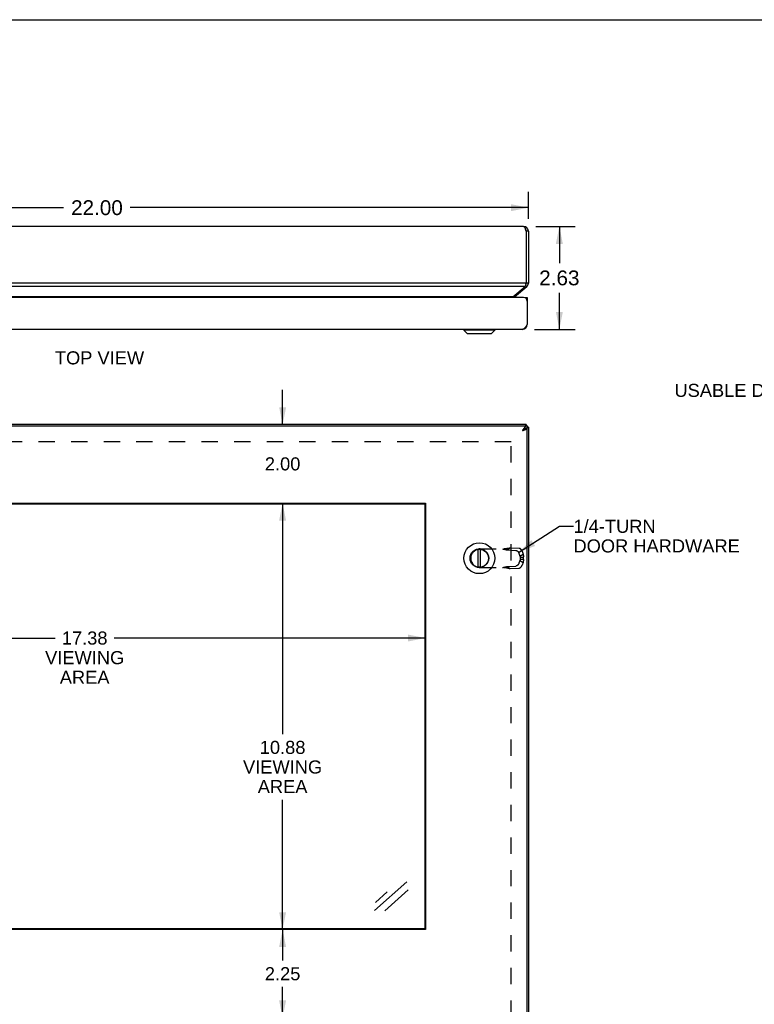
# Model space of a CAD drawing. Header units: inches. Extents: x 0 to 75.6, y 0 to 48.9.
# Tile 9 of 15: x 19 to 37.8, y 23.8 to 48.9. Entities that reach past the tile are written whole.
import ezdxf

# ---------------------------------------------------------------- set-up
doc = ezdxf.new("R2010")
doc.units = ezdxf.units.IN
doc.header["$LTSCALE"] = 4.155556
doc.header["$MEASUREMENT"] = 0
doc.linetypes.add('HIDDEN', pattern=[0.2, 0.1, -0.1])
doc.layers.get('0').update_dxf_attribs({"linetype": 'CONTINUOUS'})
for name, color, linetype in [('06___PRT_ALL_SURFS', 7, 'CONTINUOUS'), ('DEFAULT_2', 8, 'HIDDEN'), ('DIMENSIONS', 7, 'CONTINUOUS')]:
    doc.layers.add(name, color=color, linetype=linetype)
doc.styles.get("Standard").update_dxf_attribs({"font": 'arial.ttf'})
doc.dimstyles.new('DIMSTYLE_1', dxfattribs={"dimtxt": 0.333333, "dimasz": 0.444444, "dimexe": 0.09, "dimexo": 0.07, "dimgap": 0.0375, "dimtad": 0, "dimtih": 1, "dimtoh": 1, "dimzin": 4, "dimdsep": 46, "dimtxsty": 'Standard', "dimblk": '_FILLED', "dimblk1": '_FILLED', "dimblk2": '_FILLED', "dimcen": 0.09, "dimazin": 1, "dimtfac": 1, "dimtofl": 0, "dimtmove": 0, "dimatfit": 3, "dimldrblk": '_FILLED', "dimfxl": 1, "dimtolj": 1, "dimtzin": 4, "dimarcsym": 0})
doc.dimstyles.new('DIMSTYLE_3', dxfattribs={"dimtxt": 0.377778, "dimasz": 0.444444, "dimexe": 0.09, "dimexo": 0.07, "dimgap": 0.0425, "dimtad": 0, "dimtih": 1, "dimtoh": 1, "dimzin": 4, "dimdsep": 46, "dimtxsty": 'Standard', "dimblk": '_FILLED', "dimblk1": '_FILLED', "dimblk2": '_FILLED', "dimcen": 0.09, "dimazin": 1, "dimtfac": 1, "dimtofl": 0, "dimtmove": 0, "dimatfit": 3, "dimldrblk": '_FILLED', "dimfxl": 1, "dimtolj": 1, "dimtzin": 4, "dimarcsym": 0})
doc.dimstyles.get("Standard").update_dxf_attribs({"dimtxt": 0.377778, "dimasz": 0.444444, "dimexe": 0.09, "dimexo": 0.07, "dimgap": 0.09, "dimtad": 0, "dimtih": 1, "dimtoh": 1, "dimzin": 4, "dimdsep": 46, "dimtxsty": 'Standard', "dimblk": '_FILLED', "dimblk1": '_FILLED', "dimblk2": '_FILLED', "dimcen": 0.09, "dimazin": 1, "dimtp": 0.01, "dimtm": 0.01, "dimtfac": 1, "dimtofl": 0, "dimtmove": 0, "dimatfit": 3, "dimldrblk": '_FILLED', "dimfxl": 1, "dimtolj": 1, "dimtzin": 4, "dimarcsym": 0})

# ---------------------------------------------------------------- blocks, each defined once
blk = doc.blocks.new('_FILLED')
at = {"color": 0, "linetype": 'ByBlock'}
blk.add_solid([(0, 0), (-1, 0.2), (-1, -0.2)], dxfattribs=at)
blk = doc.blocks.new('*D7')
at = {"layer": 'DIMENSIONS', "color": 2, "linetype": 'Continuous'}
for p, q in [((32.208, 43.618), (33.207, 43.618)), ((32.807, 43.618), (32.807, 42.683)), ((32.807, 40.993), (32.807, 41.928)), ((32.177, 40.993), (33.207, 40.993))]:
    blk.add_line(p, q, dxfattribs=at)
at = {"layer": 'DIMENSIONS', "color": 2, "linetype": 'Continuous', "xscale": 0.4444444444, "yscale": 0.4444444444, "zscale": 0.4444444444}
for p, rotation in [((32.807, 43.618), 90), ((32.807, 40.993), 270)]:
    blk.add_blockref('_FILLED', p, dxfattribs=dict(at, rotation=rotation))
at = {"layer": 'DIMENSIONS', "color": 2, "linetype": 'Continuous', "insert": (32.807, 42.494), "char_height": 0.3778, "width": 1.0266, "attachment_point": 2, "line_spacing_factor": 0.9}
blk.add_mtext('2.63', dxfattribs=at)
blk = doc.blocks.new('*D15')
at = {"layer": 'DIMENSIONS', "color": 2, "linetype": 'Continuous'}
for p, q in [((10.017, 43.809), (10.017, 44.496)), ((32.017, 43.809), (32.017, 44.496)), ((10.017, 44.096), (20.168, 44.096)), ((32.017, 44.096), (21.866, 44.096))]:
    blk.add_line(p, q, dxfattribs=at)
at = {"layer": 'DIMENSIONS', "color": 2, "linetype": 'Continuous', "xscale": 0.4444444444, "yscale": 0.4444444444, "zscale": 0.4444444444, "rotation": 180}
blk.add_blockref('_FILLED', (10.017, 44.096), dxfattribs=at)
at = {"layer": 'DIMENSIONS', "color": 2, "linetype": 'Continuous', "xscale": 0.4444444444, "yscale": 0.4444444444, "zscale": 0.4444444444}
blk.add_blockref('_FILLED', (32.017, 44.096), dxfattribs=at)
at = {"layer": 'DIMENSIONS', "color": 2, "linetype": 'Continuous', "insert": (21.017, 44.285), "char_height": 0.3778, "width": 1.32012, "attachment_point": 2, "line_spacing_factor": 0.9}
blk.add_mtext('22.00', dxfattribs=at)
blk = doc.blocks.new('*D16')
at = {"layer": 'DIMENSIONS', "color": 2, "linetype": 'Continuous'}
for p, q in [((40.362, 38.814), (40.362, 40.337)), ((42.414, 38.754), (42.414, 40.337)), ((40.362, 39.937), (39.453, 39.937)), ((42.414, 39.937), (43.303, 39.937))]:
    blk.add_line(p, q, dxfattribs=at)
at = {"layer": 'DIMENSIONS', "color": 2, "linetype": 'Continuous', "xscale": 0.4444444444, "yscale": 0.4444444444, "zscale": 0.4444444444}
blk.add_blockref('_FILLED', (40.362, 39.937), dxfattribs=at)
at = {"layer": 'DIMENSIONS', "color": 2, "linetype": 'Continuous', "xscale": 0.4444444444, "yscale": 0.4444444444, "zscale": 0.4444444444, "rotation": 180}
blk.add_blockref('_FILLED', (42.414, 39.937), dxfattribs=at)
at = {"layer": 'DIMENSIONS', "color": 2, "linetype": 'Continuous', "insert": (39.286, 40.104), "char_height": 0.33333, "width": 3.53779, "attachment_point": 3, "line_spacing_factor": 0.9}
blk.add_mtext('2.05\\PUSABLE DEPTH', dxfattribs=at)
blk = doc.blocks.new('*D17')
at = {"layer": 'DIMENSIONS', "color": 2, "linetype": 'Continuous'}
for p, q in [((25.751, 36.563), (25.751, 30.667)), ((25.751, 25.688), (25.751, 29.001))]:
    blk.add_line(p, q, dxfattribs=at)
at = {"layer": 'DIMENSIONS', "color": 2, "linetype": 'Continuous', "xscale": 0.4444444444, "yscale": 0.4444444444, "zscale": 0.4444444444}
for p, rotation in [((25.751, 36.563), 90), ((25.751, 25.688), 270)]:
    blk.add_blockref('_FILLED', p, dxfattribs=dict(at, rotation=rotation))
at = {"layer": 'DIMENSIONS', "color": 2, "linetype": 'Continuous', "insert": (25.751, 30.501), "char_height": 0.3333, "width": 2.01363, "attachment_point": 2, "line_spacing_factor": 0.9}
blk.add_mtext('10.88\\PVIEWING\\PAREA', dxfattribs=at)
blk = doc.blocks.new('*D18')
at = {"layer": 'DIMENSIONS', "color": 2, "linetype": 'Continuous'}
for p, q in [((25.751, 25.688), (25.751, 24.896)), ((25.751, 23.438), (25.751, 24.23))]:
    blk.add_line(p, q, dxfattribs=at)
at = {"layer": 'DIMENSIONS', "color": 2, "linetype": 'Continuous', "xscale": 0.4444444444, "yscale": 0.4444444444, "zscale": 0.4444444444}
for p, rotation in [((25.751, 25.688), 90), ((25.751, 23.438), 270)]:
    blk.add_blockref('_FILLED', p, dxfattribs=dict(at, rotation=rotation))
at = {"layer": 'DIMENSIONS', "color": 2, "linetype": 'Continuous', "insert": (25.751, 24.73), "char_height": 0.3333, "width": 0.90582, "attachment_point": 2, "line_spacing_factor": 0.9}
blk.add_mtext('2.25', dxfattribs=at)
blk = doc.blocks.new('*D21')
at = {"layer": 'DIMENSIONS', "color": 2, "linetype": 'Continuous'}
for p, q in [((12.016, 33.122), (19.955, 33.122)), ((29.391, 33.122), (21.453, 33.122))]:
    blk.add_line(p, q, dxfattribs=at)
at = {"layer": 'DIMENSIONS', "color": 2, "linetype": 'Continuous', "xscale": 0.4444444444, "yscale": 0.4444444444, "zscale": 0.4444444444, "rotation": 180}
blk.add_blockref('_FILLED', (12.016, 33.122), dxfattribs=at)
at = {"layer": 'DIMENSIONS', "color": 2, "linetype": 'Continuous', "xscale": 0.4444444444, "yscale": 0.4444444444, "zscale": 0.4444444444}
blk.add_blockref('_FILLED', (29.391, 33.122), dxfattribs=at)
at = {"layer": 'DIMENSIONS', "color": 2, "linetype": 'Continuous', "insert": (20.704, 33.289), "char_height": 0.3333, "width": 2.01363, "attachment_point": 2, "line_spacing_factor": 0.9}
blk.add_mtext('17.38\\PVIEWING\\PAREA', dxfattribs=at)
blk = doc.blocks.new('*D22')
at = {"layer": 'DIMENSIONS', "color": 2, "linetype": 'Continuous'}
for p, q in [((25.751, 38.563), (25.751, 39.452)), ((25.751, 36.563), (25.751, 35.674))]:
    blk.add_line(p, q, dxfattribs=at)
at = {"layer": 'DIMENSIONS', "color": 2, "linetype": 'Continuous', "xscale": 0.4444444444, "yscale": 0.4444444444, "zscale": 0.4444444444}
for p, rotation in [((25.751, 38.563), 270), ((25.751, 36.563), 90)]:
    blk.add_blockref('_FILLED', p, dxfattribs=dict(at, rotation=rotation))
at = {"layer": 'DIMENSIONS', "color": 2, "linetype": 'Continuous', "insert": (25.751, 37.73), "char_height": 0.3333, "width": 0.90582, "attachment_point": 2, "line_spacing_factor": 0.9}
blk.add_mtext('2.00', dxfattribs=at)

msp = doc.modelspace()

# ---------------------------------------------------------------- linework, layer by layer
at = {"color": 7, "linetype": 'Continuous'}
for p, q in [((0, 48.8889), (75.5556, 48.8889)), ((32.0169, 43.4983), (31.9569, 43.4983)), ((31.974, 42.0824), (31.9447, 42.1173)), ((32.0169, 42.1743), (31.9569, 42.1743)), ((31.6606, 41.8194), (31.6447, 41.8384)), ((31.9263, 41.8028), (31.9863, 41.8028)), ((31.9263, 41.7976), (31.9263, 41.8028)), ((31.9863, 41.7424), (31.9813, 41.7424)), ((30.3743, 40.9898), (31.1624, 40.9898)), ((30.3743, 40.9898), (30.3743, 40.971)), ((31.1624, 40.971), (30.3743, 40.971)), ((30.3743, 40.971), (30.4574, 40.8879)), ((31.1624, 40.971), (31.0793, 40.8879)), ((31.1624, 40.9898), (31.1624, 40.971)), ((31.9853, 41.0971), (31.977, 41.0982)), ((30.4574, 40.8879), (31.0793, 40.8879)), ((30.4624, 40.8858), (31.0742, 40.8858)), ((31.9853, 38.4681), (31.955, 38.4681)), ((31.9569, 38.5631), (31.9569, 38.5331)), ((31.9863, 38.5331), (31.9863, 38.4731)), ((32.0169, 38.5031), (31.9863, 38.5031)), ((12.032, 36.5475), (29.3757, 36.5475)), ((29.3757, 36.5475), (29.3757, 25.7037)), ((30.7386, 34.9301), (30.7386, 35.3862)), ((30.7981, 34.9301), (30.7981, 35.3862)), ((29.3757, 25.7037), (12.032, 25.7037))]:
    msp.add_line(p, q, dxfattribs=at)
at = {"color": 3, "linetype": 'Continuous'}
for p, q in [((31.8969, 43.6183), (10.1369, 43.6183)), ((31.9569, 43.4983), (31.9569, 42.1743)), ((32.0169, 43.4983), (32.0169, 42.1743)), ((31.9569, 42.1743), (10.0769, 42.1743)), ((31.9354, 42.0824), (10.0983, 42.0824)), ((31.6221, 41.8194), (31.9354, 42.0824)), ((31.6606, 41.8194), (31.974, 42.0824)), ((31.9538, 42.1594), (31.952, 42.1508)), ((31.9569, 42.1743), (31.9538, 42.1594)), ((31.8963, 41.8028), (10.1363, 41.8028)), ((31.6221, 41.8194), (10.4117, 41.8194)), ((31.9863, 41.8028), (31.9863, 41.1128)), ((31.8663, 40.9928), (10.1663, 40.9928)), ((10.0463, 38.5331), (31.9863, 38.5331)), ((31.9569, 38.5631), (10.0769, 38.5631)), ((31.9604, 38.4681), (31.9625, 38.4702)), ((31.9853, 38.4681), (31.9863, 38.4681)), ((31.9863, 10.6581), (31.9863, 38.4681)), ((32.0169, 38.5031), (32.0169, 10.6231)), ((12.0163, 36.5631), (29.3913, 36.5631)), ((29.3913, 36.5631), (29.3913, 25.6881)), ((29.3913, 25.6881), (12.0163, 25.6881))]:
    msp.add_line(p, q, dxfattribs=at)
for points in [[(31.8969, 43.6183), (31.8994, 43.6181), (31.9019, 43.6173), (31.9044, 43.616), (31.9069, 43.6143), (31.9094, 43.612), (31.9119, 43.6092), (31.9144, 43.6059), (31.9169, 43.6023), (31.9194, 43.5981), (31.9218, 43.5936), (31.9244, 43.5886), (31.9269, 43.5832), (31.9294, 43.5774), (31.9319, 43.5713), (31.9344, 43.565), (31.9369, 43.5583), (31.9394, 43.5514), (31.9419, 43.5443), (31.9444, 43.5369), (31.9469, 43.5294), (31.9494, 43.5217), (31.9519, 43.5139), (31.9544, 43.5061), (31.9569, 43.4983)], [(31.952, 42.1508), (31.9507, 42.1447), (31.9492, 42.1375), (31.9477, 42.1305), (31.9462, 42.1236), (31.9446, 42.1169), (31.9431, 42.1104), (31.9416, 42.1043), (31.94, 42.0983), (31.9385, 42.0927), (31.937, 42.0873), (31.9354, 42.0824)], [(31.6221, 41.8194), (31.6178, 41.8159), (31.6135, 41.812), (31.6092, 41.8079), (31.6049, 41.8035), (31.6043, 41.8028)], [(31.9863, 41.1128), (31.9763, 41.0971), (31.9713, 41.0894), (31.9663, 41.0817), (31.9613, 41.0742), (31.9563, 41.0669), (31.9513, 41.0597), (31.9463, 41.0528), (31.9413, 41.0461), (31.9363, 41.0398), (31.9313, 41.0337), (31.9263, 41.028), (31.9213, 41.0226), (31.9163, 41.0176), (31.9113, 41.013), (31.9063, 41.0089), (31.9013, 41.0052), (31.8963, 41.0019), (31.8913, 40.9992), (31.8863, 40.9969), (31.8813, 40.9951), (31.8763, 40.9938), (31.8713, 40.9931), (31.8663, 40.9928)], [(31.9863, 38.5331), (31.9813, 38.5329), (31.9763, 38.5321), (31.9713, 38.5308), (31.9663, 38.529), (31.9613, 38.5268), (31.9563, 38.524), (31.9513, 38.5207), (31.9463, 38.517), (31.9413, 38.5129), (31.9363, 38.5083), (31.9313, 38.5033), (31.9263, 38.498), (31.9213, 38.4922), (31.9163, 38.4862), (31.9113, 38.4798), (31.9063, 38.4731), (31.9013, 38.4662), (31.8963, 38.459), (31.8913, 38.4517), (31.8863, 38.4442), (31.8813, 38.4365), (31.8763, 38.4288), (31.8713, 38.421), (31.8663, 38.4131)], [(31.8663, 38.4131), (31.8735, 38.4154), (31.8807, 38.4177), (31.8878, 38.42), (31.8949, 38.4223), (31.9018, 38.4246), (31.9086, 38.4269), (31.9153, 38.4292), (31.9217, 38.4315), (31.928, 38.4337), (31.9341, 38.436), (31.9399, 38.4383), (31.9455, 38.4406), (31.9507, 38.4429), (31.9557, 38.4452), (31.9603, 38.4475), (31.9646, 38.4498), (31.9686, 38.4521), (31.9722, 38.4544), (31.9754, 38.4567), (31.9782, 38.459), (31.9806, 38.4612), (31.9826, 38.4635), (31.9841, 38.4658), (31.9853, 38.4681)], [(31.9569, 38.5631), (31.9553, 38.5629), (31.9538, 38.5622), (31.9523, 38.561), (31.9507, 38.5594), (31.9492, 38.5573), (31.9477, 38.5548), (31.9462, 38.5519), (31.9446, 38.5485), (31.9431, 38.5447), (31.9416, 38.5406), (31.94, 38.536), (31.9391, 38.5331)], [(32.0169, 38.5031), (32.0166, 38.5016), (32.0159, 38.5001), (32.0148, 38.4985), (32.0132, 38.497), (32.0111, 38.4955), (32.0086, 38.4939), (32.0056, 38.4924), (32.0023, 38.4909), (31.9985, 38.4893), (31.9943, 38.4878), (31.9898, 38.4863), (31.9863, 38.4852)]]:
    msp.add_lwpolyline(points, dxfattribs=at)
at = {"color": 7, "linetype": 'Continuous'}
for points in [[(31.9163, 38.4496), (31.9113, 38.4465), (31.9063, 38.4431), (31.9013, 38.4397), (31.8963, 38.4361), (31.8913, 38.4324), (31.8863, 38.4287), (31.8813, 38.4248), (31.8763, 38.421), (31.8713, 38.417), (31.8663, 38.4131)], [(31.8663, 38.4131), (31.8706, 38.4159), (31.8749, 38.4186), (31.8792, 38.4214), (31.8834, 38.4241), (31.8875, 38.4269), (31.8914, 38.4296), (31.8953, 38.4324), (31.899, 38.4351), (31.9025, 38.4379), (31.9059, 38.4406), (31.909, 38.4434), (31.912, 38.4461), (31.9138, 38.4481)], [(31.9263, 38.4555), (31.9213, 38.4527), (31.9163, 38.4496)], [(31.9563, 38.4686), (31.9513, 38.4669), (31.9463, 38.4651), (31.9413, 38.463), (31.9363, 38.4607), (31.9313, 38.4582), (31.9263, 38.4555)], [(31.9863, 38.4731), (31.9813, 38.473), (31.9763, 38.4726), (31.9713, 38.472), (31.9663, 38.4711), (31.9613, 38.4699), (31.9563, 38.4686)]]:
    msp.add_lwpolyline(points, dxfattribs=at)
for radius in [0.3941, 0.2375, 0.23]:
    msp.add_circle((30.7683, 35.1581), radius, dxfattribs=at)
at = {"color": 3, "linetype": 'Continuous'}
for centre, radius, start, end in [((31.8969, 43.4983), 0.12, 0, 90), ((31.8969, 42.1743), 0.12, 310, 360), ((31.6992, 41.7735), 0.06, 130, 150.70646), ((31.8963, 41.7128), 0.09, 0, 90), ((31.8663, 41.1128), 0.12, 270, 360)]:
    msp.add_arc(centre, radius, start, end, dxfattribs=at)
at = {"color": 7, "linetype": 'Continuous'}
for centre, radius, start, end in [((31.8969, 43.4983), 0.06, 0, 35.80143), ((31.8969, 42.1743), 0.06, 336.8969, 360), ((30.3773, 40.9898), 0.00305, 89.99991, 180), ((31.1593, 40.9898), 0.00305, 0, 90.00009), ((30.4624, 40.8929), 0.0071, 225.00001, 270.00001), ((31.0742, 40.8929), 0.0071, 269.99999, 314.99999)]:
    msp.add_arc(centre, radius, start, end, dxfattribs=at)
at = {"layer": '06___PRT_ALL_SURFS', "color": 7, "linetype": 'Continuous'}
for p, q in [((20.5595, 40.9878), (20.5595, 40.9928)), ((20.8482, 40.9878), (20.5595, 40.9878)), ((20.6317, 40.9878), (20.6317, 40.9928)), ((20.776, 40.9878), (20.776, 40.9928)), ((20.8482, 40.9878), (20.8482, 40.9928)), ((28.997, 40.9878), (28.997, 40.9928)), ((29.2857, 40.9878), (28.997, 40.9878)), ((29.0692, 40.9878), (29.0692, 40.9928)), ((29.2135, 40.9878), (29.2135, 40.9928)), ((29.2857, 40.9878), (29.2857, 40.9928)), ((29.9445, 40.9878), (29.9445, 40.9928)), ((30.2332, 40.9878), (29.9445, 40.9878)), ((30.0167, 40.9878), (30.0167, 40.9928)), ((30.161, 40.9878), (30.161, 40.9928)), ((30.2332, 40.9878), (30.2332, 40.9928))]:
    msp.add_line(p, q, dxfattribs=at)
at = {"layer": 'DEFAULT_2', "color": 8, "linetype": 'HIDDEN'}
for p, q in [((31.5792, 38.1255), (10.4545, 38.1255)), ((31.5792, 11.0008), (31.5792, 38.1255)), ((31.468, 35.3714), (31.5495, 35.4231)), ((31.5495, 35.4231), (31.7822, 35.4099)), ((30.5483, 35.1583), (30.5483, 35.1579)), ((30.7843, 35.3943), (31.4373, 35.3943)), ((31.468, 35.3714), (31.7006, 35.3582)), ((31.7765, 35.2846), (31.8011, 35.2131)), ((31.8011, 35.2131), (31.8827, 35.2648)), ((31.812, 35.1802), (31.8879, 35.1802)), ((31.812, 35.1802), (31.812, 35.136)), ((31.858, 35.3363), (31.8827, 35.2648)), ((31.8879, 35.1802), (31.8879, 35.136)), ((30.7843, 34.9219), (31.4373, 34.9219)), ((31.468, 34.9449), (31.7006, 34.9581)), ((31.468, 34.9449), (31.5495, 34.8932)), ((31.4722, 34.9129), (31.4852, 34.9095)), ((31.4852, 34.9095), (31.4969, 34.9064)), ((31.5495, 34.8932), (31.7822, 34.9064)), ((31.8011, 35.1032), (31.7765, 35.0317)), ((31.8011, 35.1032), (31.8827, 35.0515)), ((31.812, 35.136), (31.8879, 35.136)), ((31.8827, 35.0515), (31.858, 34.98))]:
    msp.add_line(p, q, dxfattribs=at)
for points in [[(31.4852, 35.4068), (31.4789, 35.4052), (31.4723, 35.4036), (31.4656, 35.4021), (31.459, 35.4008), (31.4523, 35.3996), (31.4456, 35.3985), (31.4389, 35.3975), (31.4322, 35.3967), (31.4255, 35.396), (31.4188, 35.3954), (31.4121, 35.3949), (31.4053, 35.3946), (31.3986, 35.3944), (31.3923, 35.3943)], [(31.4373, 35.3943), (31.4462, 35.3966), (31.455, 35.3989), (31.4637, 35.4011), (31.4722, 35.4034), (31.4969, 35.4099)], [(31.4969, 35.4099), (31.5049, 35.412), (31.5127, 35.414), (31.5203, 35.416), (31.5278, 35.4179), (31.5352, 35.4197), (31.5424, 35.4214), (31.5495, 35.4231)], [(31.858, 35.3363), (31.8572, 35.3385), (31.8563, 35.3407), (31.8554, 35.3429), (31.8545, 35.3451), (31.8535, 35.3474), (31.8525, 35.3496), (31.8514, 35.3518), (31.8503, 35.3539), (31.8491, 35.3561), (31.8479, 35.3583), (31.8467, 35.3604), (31.8454, 35.3625), (31.8441, 35.3646), (31.8427, 35.3666), (31.8413, 35.3687), (31.8399, 35.3707), (31.8384, 35.3727), (31.8369, 35.3746), (31.8354, 35.3765), (31.8338, 35.3784), (31.8322, 35.3802), (31.8306, 35.382), (31.829, 35.3837), (31.8273, 35.3854), (31.8257, 35.3871), (31.824, 35.3887), (31.8223, 35.3903), (31.8205, 35.3918), (31.8188, 35.3932), (31.817, 35.3947), (31.8153, 35.396), (31.8135, 35.3973), (31.8117, 35.3985), (31.8099, 35.3997), (31.8082, 35.4008), (31.8064, 35.4019), (31.8046, 35.4029), (31.8028, 35.4038), (31.801, 35.4047), (31.7992, 35.4055), (31.7975, 35.4062), (31.7957, 35.4069), (31.794, 35.4075), (31.7922, 35.4081), (31.7905, 35.4085), (31.7888, 35.4089), (31.7871, 35.4093), (31.7854, 35.4095), (31.7838, 35.4097), (31.7822, 35.4099)], [(31.3614, 35.3943), (31.3753, 35.3916), (31.3889, 35.3888), (31.4025, 35.3861), (31.4159, 35.3832), (31.4291, 35.3804), (31.4422, 35.3775), (31.4552, 35.3745), (31.468, 35.3714)], [(31.7006, 35.3582), (31.7023, 35.358), (31.7039, 35.3578), (31.7056, 35.3576), (31.7073, 35.3572), (31.709, 35.3568), (31.7107, 35.3564), (31.7125, 35.3558), (31.7142, 35.3552), (31.716, 35.3545), (31.7177, 35.3538), (31.7195, 35.353), (31.7213, 35.3521), (31.7231, 35.3512), (31.7249, 35.3502), (31.7266, 35.3491), (31.7284, 35.348), (31.7302, 35.3468), (31.732, 35.3456), (31.7338, 35.3443), (31.7355, 35.3429), (31.7373, 35.3415), (31.739, 35.3401), (31.7407, 35.3386), (31.7425, 35.337), (31.7441, 35.3354), (31.7458, 35.3337), (31.7475, 35.332), (31.7491, 35.3303), (31.7507, 35.3285), (31.7523, 35.3267), (31.7539, 35.3248), (31.7554, 35.3229), (31.7569, 35.3209), (31.7583, 35.319), (31.7598, 35.317), (31.7612, 35.3149), (31.7625, 35.3129), (31.7639, 35.3108), (31.7652, 35.3087), (31.7664, 35.3065), (31.7676, 35.3044), (31.7688, 35.3022), (31.7699, 35.3), (31.771, 35.2978), (31.772, 35.2956), (31.773, 35.2934), (31.7739, 35.2912), (31.7748, 35.289), (31.7757, 35.2868), (31.7765, 35.2846)], [(31.8011, 35.2131), (31.8022, 35.2108), (31.8033, 35.2086), (31.8043, 35.2063), (31.8052, 35.204), (31.8061, 35.2017), (31.807, 35.1994), (31.8078, 35.197), (31.8085, 35.1947), (31.8092, 35.1923), (31.8099, 35.1899), (31.8105, 35.1875), (31.811, 35.1851), (31.8115, 35.1827), (31.812, 35.1802)], [(31.8827, 35.2648), (31.8836, 35.2608), (31.8845, 35.2569), (31.8853, 35.2528), (31.886, 35.2488), (31.8867, 35.2447), (31.8872, 35.2405), (31.8877, 35.2364), (31.8882, 35.2322), (31.8885, 35.2279), (31.8888, 35.2237), (31.8891, 35.2194), (31.8892, 35.2151), (31.8893, 35.2108), (31.8893, 35.2065), (31.8892, 35.2021), (31.8891, 35.1977), (31.8889, 35.1934), (31.8886, 35.189), (31.8883, 35.1846), (31.8879, 35.1802)], [(31.3614, 34.9219), (31.3753, 34.9247), (31.3889, 34.9274), (31.4025, 34.9302), (31.4159, 34.933), (31.4291, 34.9359), (31.4422, 34.9388), (31.4552, 34.9418), (31.468, 34.9449)], [(31.3923, 34.9219), (31.3986, 34.9219), (31.4053, 34.9217), (31.4121, 34.9213), (31.4188, 34.9209), (31.4255, 34.9203), (31.4322, 34.9196), (31.4389, 34.9187), (31.4456, 34.9178), (31.4523, 34.9167), (31.459, 34.9154), (31.4656, 34.9141), (31.4723, 34.9126), (31.4789, 34.9111), (31.4852, 34.9095)], [(31.4373, 34.9219), (31.4462, 34.9196), (31.455, 34.9174), (31.4637, 34.9151), (31.4722, 34.9129)], [(31.4969, 34.9064), (31.5049, 34.9043), (31.5127, 34.9023), (31.5203, 34.9003), (31.5278, 34.8984), (31.5352, 34.8966), (31.5424, 34.8948), (31.5495, 34.8932)], [(31.7765, 35.0317), (31.7757, 35.0295), (31.7748, 35.0272), (31.7739, 35.025), (31.773, 35.0228), (31.772, 35.0206), (31.771, 35.0184), (31.7699, 35.0162), (31.7688, 35.014), (31.7676, 35.0119), (31.7664, 35.0097), (31.7652, 35.0076), (31.7639, 35.0055), (31.7625, 35.0034), (31.7612, 35.0013), (31.7598, 34.9993), (31.7583, 34.9973), (31.7569, 34.9953), (31.7554, 34.9934), (31.7539, 34.9915), (31.7523, 34.9896), (31.7507, 34.9878), (31.7491, 34.986), (31.7475, 34.9842), (31.7458, 34.9825), (31.7441, 34.9809), (31.7425, 34.9792), (31.7407, 34.9777), (31.739, 34.9762), (31.7373, 34.9747), (31.7355, 34.9733), (31.7338, 34.972), (31.732, 34.9707), (31.7302, 34.9694), (31.7284, 34.9682), (31.7266, 34.9671), (31.7249, 34.9661), (31.7231, 34.9651), (31.7213, 34.9641), (31.7195, 34.9633), (31.7177, 34.9625), (31.716, 34.9617), (31.7142, 34.961), (31.7125, 34.9604), (31.7107, 34.9599), (31.709, 34.9594), (31.7073, 34.959), (31.7056, 34.9587), (31.7039, 34.9584), (31.7023, 34.9582), (31.7006, 34.9581)], [(31.7822, 34.9064), (31.7838, 34.9065), (31.7854, 34.9067), (31.7871, 34.907), (31.7888, 34.9073), (31.7905, 34.9077), (31.7922, 34.9082), (31.794, 34.9087), (31.7957, 34.9093), (31.7975, 34.91), (31.7992, 34.9107), (31.801, 34.9115), (31.8028, 34.9124), (31.8046, 34.9134), (31.8064, 34.9143), (31.8082, 34.9154), (31.8099, 34.9165), (31.8117, 34.9177), (31.8135, 34.9189), (31.8153, 34.9202), (31.817, 34.9216), (31.8188, 34.923), (31.8205, 34.9245), (31.8223, 34.926), (31.824, 34.9275), (31.8257, 34.9291), (31.8273, 34.9308), (31.829, 34.9325), (31.8306, 34.9343), (31.8322, 34.936), (31.8338, 34.9379), (31.8354, 34.9397), (31.8369, 34.9417), (31.8384, 34.9436), (31.8399, 34.9456), (31.8413, 34.9476), (31.8427, 34.9496), (31.8441, 34.9517), (31.8454, 34.9538), (31.8467, 34.9559), (31.8479, 34.958), (31.8491, 34.9601), (31.8503, 34.9623), (31.8514, 34.9645), (31.8525, 34.9667), (31.8535, 34.9689), (31.8545, 34.9711), (31.8554, 34.9733), (31.8563, 34.9755), (31.8572, 34.9778), (31.858, 34.98)], [(31.812, 35.136), (31.8115, 35.1336), (31.811, 35.1312), (31.8105, 35.1288), (31.8099, 35.1264), (31.8092, 35.124), (31.8085, 35.1216), (31.8078, 35.1192), (31.807, 35.1168), (31.8061, 35.1145), (31.8052, 35.1122), (31.8043, 35.1099), (31.8033, 35.1076), (31.8022, 35.1054), (31.8011, 35.1032)], [(31.8879, 35.136), (31.8883, 35.1311), (31.8887, 35.1263), (31.889, 35.1214), (31.8892, 35.1166), (31.8893, 35.1117), (31.8893, 35.1069), (31.8892, 35.1021), (31.8891, 35.0973), (31.8888, 35.0926), (31.8885, 35.0878), (31.8881, 35.0831), (31.8876, 35.0785), (31.887, 35.0739), (31.8863, 35.0693), (31.8855, 35.0648), (31.8847, 35.0603), (31.8837, 35.0559), (31.8827, 35.0515)]]:
    msp.add_lwpolyline(points, dxfattribs=at)
for centre, start, end in [((30.7843, 35.1583), 90, 180), ((30.7843, 35.1579), 180, 270)]:
    msp.add_arc(centre, 0.236, start, end, dxfattribs=at)
at = {"layer": 'DIMENSIONS', "color": 7, "linetype": 'Continuous'}
for p, q in [((28.0957, 26.1731), (28.9222, 26.9078)), ((28.1207, 26.3813), (28.4205, 26.6478)), ((28.9535, 26.6978), (28.3554, 26.1661))]:
    msp.add_line(p, q, dxfattribs=at)

# ---------------------------------------------------------------- texts
at = {"layer": 'DIMENSIONS', "color": 2, "linetype": 'Continuous', "line_spacing_factor": 0.9}
for s, insert, char_height, width, attachment_point in [('TOP VIEW', (21.0824, 40.4333), 0.33333, 2.271375, 2), ('1/4-TURN\\PDOOR HARDWARE', (33.1668, 36.1373), 0.333333, 4.23544, 1)]:
    msp.add_mtext(s, dxfattribs=dict(at, insert=insert, char_height=char_height, width=width, attachment_point=attachment_point))

# ---------------------------------------------------------------- dimensions: what is measured, and where the dimension line sits
at = {"layer": 'DIMENSIONS', "color": 2, "linetype": 'Continuous'}
dim = msp.add_linear_dim(base=(32.0169, 44.0964), p1=(10.0169, 44.5664), p2=(32.0169, 44.5664), dimstyle='DIMSTYLE_3', dxfattribs=at)
dim.commit()
dim.dimension.update_dxf_attribs({"geometry": '*D15', "text_midpoint": (21.0119, 44.0943), "dimtype": 160})
for base, p1, p2, dimstyle, picture, middle in [((32.8073, 40.9928), (32.138, 43.6183), (32.1074, 40.9928), 'DIMSTYLE_3', '*D7', (32.8026, 42.3035)), ((25.7512, 36.5631), (31.9569, 38.5631), (29.3913, 36.5631), 'DIMSTYLE_1', '*D22', (25.747, 37.5613)), ((25.7512, 23.4381), (29.3913, 25.6881), (29.3913, 23.4381), 'DIMSTYLE_1', '*D18', (25.7482, 24.5613))]:
    dim = msp.add_linear_dim(base=base, p1=p1, p2=p2, angle=270, dimstyle=dimstyle, dxfattribs=at)
    dim.commit()
    dim.dimension.update_dxf_attribs({"geometry": picture, "text_midpoint": middle, "dimtype": 160})
for base, p1, p2, angle, text, picture, middle in [((40.3618, 39.9371), (42.4144, 38.6842), (40.3618, 38.7442), 180, '<>\\PUSABLE DEPTH', '*D16', (37.5171, 39.6871)), ((25.7511589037, 25.6881226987), (29.391325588, 36.5631226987), (29.391325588, 25.6881226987), 270, '<>\\PVIEWING\\PAREA', '*D17', (25.7511589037, 29.8339298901))]:
    dim = msp.add_linear_dim(base=base, p1=p1, p2=p2, angle=angle, text=text, dimstyle='DIMSTYLE_1', dxfattribs=at)
    dim.commit()
    dim.dimension.update_dxf_attribs({"geometry": picture, "text_midpoint": middle, "dimtype": 160})
dim = msp.add_linear_dim(base=(29.391325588, 33.1222175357), p1=(12.016325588, 36.5631226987), p2=(29.391325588, 36.5631226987), text='<>\\PVIEWING\\PAREA', dimstyle='DIMSTYLE_1', dxfattribs=at)
dim.commit()
dim.dimension.update_dxf_attribs({"geometry": '*D21', "text_midpoint": (20.703825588, 32.6222175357), "dimtype": 160})

# ---------------------------------------------------------------- leaders
at = {"layer": 'DIMENSIONS', "color": 2, "linetype": 'Continuous', "annotation_type": 0, "has_hookline": 1, "hookline_direction": 1, "text_width": 4.1819}
msp.add_leader([(31.766, 35.3073), (32.8116, 35.9707), (33.1668, 35.9707)], dimstyle='Standard', override={"dimtad": 0}, dxfattribs=at)

doc.saveas('drawing.dxf')
